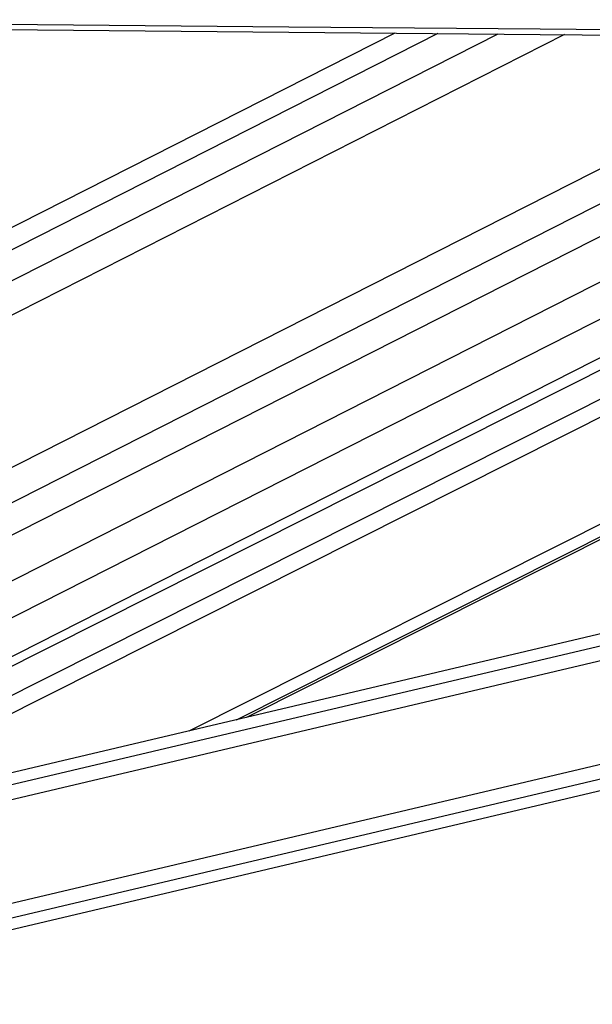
# Model space of a CAD drawing. Header units: millimetres. Extents: x 10 to 13239, y 20 to 10604.
# Tile 98 of 139: x 8823 to 8920, y 2934 to 3102. Entities that reach past the tile are written whole.
import ezdxf

# ---------------------------------------------------------------- set-up
doc = ezdxf.new("R2010")
doc.units = ezdxf.units.MM
doc.layers.add('COMPONENT_GEOMETRY', color=7, linetype='Continuous')
doc.styles.add('SLDTEXTSTYLE0', font='TXT', dxfattribs={"width": 0.75})
doc.dimstyles.new('SLDDIMSTYLE0', dxfattribs={"dimtxt": 75, "dimasz": 3.302, "dimexe": 0, "dimexo": 0.0625, "dimgap": 18.75, "dimtad": 0, "dimtih": 1, "dimtoh": 1, "dimdec": 0, "dimrnd": 1e-09, "dimzin": 12, "dimdsep": 46, "dimtxsty": 'SLDTEXTSTYLE0', "dimsah": 1, "dimcen": 0.09, "dimadec": 0, "dimazin": 3, "dimtfac": 1, "dimtdec": 0, "dimtofl": 0, "dimtmove": 0, "dimatfit": 3, "dimfxl": 1, "dimfrac": 2, "dimtolj": 1, "dimtzin": 12, "dimarcsym": 0})

# ---------------------------------------------------------------- blocks, each defined once
blk = doc.blocks.new('_D_8')
at = {"layer": 'COMPONENT_GEOMETRY', "color": 7}
for p, q in [((7293.38, 3087.78), (7683.05, 3087.78)), ((7679.88, 3087.78), (7679.88, 2097.18)), ((7529.83, 2081.95), (7506.97, 2081.95)), ((7506.97, 2081.95), (7506.97, 1962.88)), ((7829.93, 2081.95), (7852.78, 2081.95)), ((7852.78, 2081.95), (7852.78, 1962.88)), ((7506.97, 1962.88), (7529.83, 1962.88)), ((7852.78, 1962.88), (7829.93, 1962.88)), ((7679.88, 860.07), (7679.88, 1850.67)), ((10160.67, 860.07), (7676.7, 860.07))]:
    blk.add_line(p, q, dxfattribs=at)
for points in [[(7679.88, 3087.78), (7679.37, 3084.48), (7680.39, 3084.48)], [(7679.88, 860.07), (7680.39, 863.37), (7679.37, 863.37)]]:
    blk.add_solid(points, dxfattribs=at)
at = {"layer": 'COMPONENT_GEOMETRY', "color": 7, "char_height": 75, "attachment_point": 1, "style": 'SLDTEXTSTYLE0'}
for s, insert in [('7\'3.71"', (7529.83, 2059.56)), ('2228mm', (7475.29, 1947.35))]:
    blk.add_mtext(s, dxfattribs=dict(at, insert=insert))

msp = doc.modelspace()

# ---------------------------------------------------------------- linework, layer by layer
at = {"color": 8, "linetype": 'Continuous', "lineweight": 25}
for p, q in [((8988.23, 3098.62), (8736.76, 2970.95)), ((8977.49, 3098.72), (8736.77, 2976.5)), ((8965.88, 3098.82), (8736.78, 2982.5)), ((8915.65, 3099.25), (8736.81, 3008.46)), ((8904.3, 3099.35), (8736.82, 3014.32)), ((8894.07, 3099.44), (8736.83, 3019.61)), ((9015.47, 3098.39), (8755.25, 2966.27)), ((8782.91, 2967.3), (9042.88, 3098.15)), ((8785.11, 2965.33), (9048.88, 3098.09)), ((8851.68, 2980.62), (9084.46, 3097.79)), ((8859.73, 2982.52), (9088.67, 3097.75)), ((8800.33, 2966.5), (9347.44, 3095.51)), ((8800.9, 2964.1), (9357.8, 3095.42)), ((8804.84, 2947.39), (9429.99, 3094.8)), ((8805.41, 2944.99), (9440.33, 3094.71))]:
    msp.add_line(p, q, dxfattribs=at)
at = {"color": 7, "linetype": 'Continuous', "lineweight": 25}
for p, q in [((8886.72, 3099.51), (8736.83, 3023.4)), ((8736.75, 2963.21), (9003.2, 3098.49)), ((8761.16, 2962.71), (9028.17, 3098.27)), ((9033.25, 3098.23), (8777.77, 2969.64)), ((8861.53, 2982.94), (9089.61, 3097.74)), ((9339.21, 3095.58), (8799.89, 2968.41)), ((8805.85, 2943.1), (9448.5, 3094.64))]:
    msp.add_line(p, q, dxfattribs=at)
at = {"color": 7, "linetype": 'Continuous', "lineweight": 25, "flags": 128}
for points in [[(8729.45, 3101.8), (8740.16, 3101.7), (8783, 3101.33), (8825.83, 3100.95), (8868.66, 3100.58), (8911.5, 3100.21), (8954.33, 3099.83), (9039.99, 3099.09), (9082.83, 3098.72), (9125.66, 3098.35), (9168.49, 3097.97), (9211.33, 3097.6), (9254.16, 3097.23), (9296.99, 3096.86), (9339.83, 3096.49), (9382.66, 3096.12), (9425.49, 3095.75), (9468.33, 3095.38)], [(8729.46, 3100.88), (8740.16, 3100.78), (8783, 3100.41), (8825.83, 3100.04), (8868.66, 3099.66), (8911.5, 3099.29), (8954.33, 3098.92), (9040, 3098.17), (9082.83, 3097.8), (9125.66, 3097.43), (9168.5, 3097.06), (9211.33, 3096.69), (9254.16, 3096.31), (9296.99, 3095.94), (9339.83, 3095.57), (9382.66, 3095.2), (9425.49, 3094.83), (9468.33, 3094.47)]]:
    msp.add_lwpolyline(points, dxfattribs=at)

# ---------------------------------------------------------------- dimensions: what is measured, and where the dimension line sits
at = {"layer": 'COMPONENT_GEOMETRY', "color": 7}
dim = msp.add_linear_dim(base=(7679.88, 860.07), p1=(7292.11, 3087.78), p2=(10161.94, 860.07), angle=90, dimstyle='SLDDIMSTYLE0', dxfattribs=at)
dim.commit()
dim.dimension.update_dxf_attribs({"geometry": '_D_8', "text_midpoint": (7679.88, 1973.93), "dimtype": 160})

doc.saveas('drawing.dxf')
